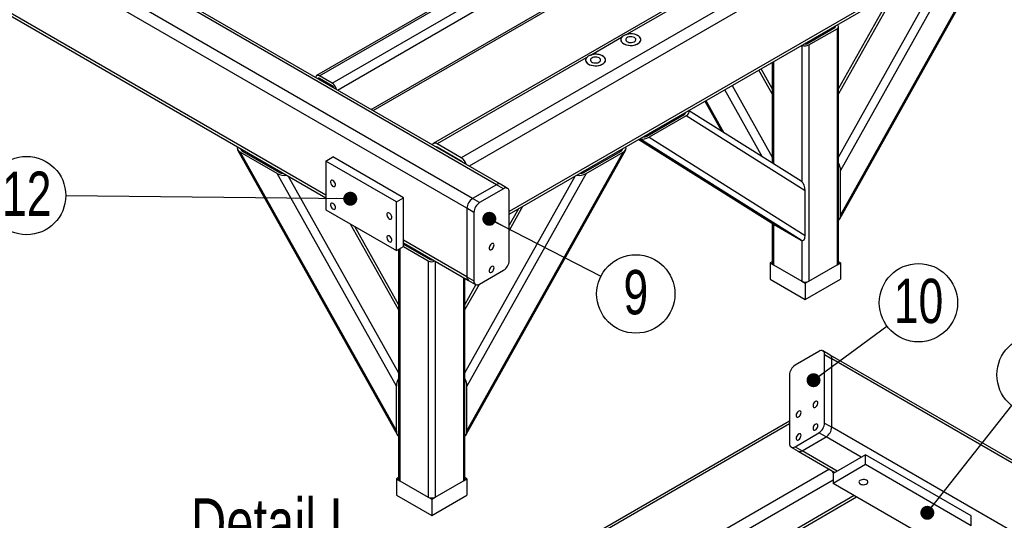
# Model space of a CAD drawing. Header units: millimetres. Extents: x 5 to 589, y 5 to 415.
# Tile 3 of 16: x 42 to 112, y 98 to 134. Entities that reach past the tile are written whole.
import ezdxf

# ---------------------------------------------------------------- set-up
doc = ezdxf.new("R2010")
doc.units = ezdxf.units.MM
doc.layers.add('NOTES', color=6, linetype='Continuous')
doc.layers.add('TRAIT-FORT', color=4, linetype='Continuous', lineweight=25)
doc.styles.add('SLDTEXTSTYLE0', font='TXT', dxfattribs={"width": 0.75})
doc.dimstyles.new('SLDDIMSTYLE8', dxfattribs={"dimtxt": 0.18, "dimasz": 1, "dimexe": 0, "dimexo": 0.0625, "dimgap": 0, "dimtad": 0, "dimtih": 1, "dimtoh": 1, "dimdec": 0, "dimrnd": 1e-09, "dimzin": 0, "dimdsep": 46, "dimtxsty": 'Standard', "dimblk1": 'DOT', "dimblk2": 'DOT', "dimsah": 1, "dimcen": 0.09, "dimadec": 0, "dimazin": 0, "dimtfac": 1, "dimtdec": 0, "dimtofl": 0, "dimtmove": 0, "dimatfit": 3, "dimldrblk": 'DOT', "dimfxl": 1, "dimfrac": 2, "dimtolj": 1, "dimtzin": 0, "dimarcsym": 0})

# ---------------------------------------------------------------- blocks, each defined once
blk = doc.blocks.new('SW_NOTE_13')
at = {"layer": 'NOTES', "color": 0}
blk.add_line((-17.712, 0), (0, 0), dxfattribs=at)
at = {"layer": 'NOTES', "color": 0, "insert": (-8.936, 4.454), "char_height": 3.5, "attachment_point": 2, "style": 'SLDTEXTSTYLE0'}
blk.add_mtext('Detail L', dxfattribs=at)
blk = doc.blocks.new('SW_NOTE_16')
at = {"layer": 'NOTES', "color": 0}
blk.add_circle((1.737, 2.202), 2.805, dxfattribs=at)
at = {"layer": 'NOTES', "color": 0, "insert": (1.746, 3.919), "char_height": 3.175, "attachment_point": 2, "style": 'SLDTEXTSTYLE0'}
blk.add_mtext('11', dxfattribs=at)
blk = doc.blocks.new('_Dot')
at = {"color": 0, "linetype": 'ByBlock', "lineweight": -2}
blk.add_line((-0.5, 0), (-1, 0), dxfattribs=at)
at = {"color": 0, "linetype": 'ByBlock', "const_width": 0.5}
blk.add_lwpolyline([(-0.25, 0, 1), (0.25, 0, 1)], format="xyb", close=True, dxfattribs=at)
blk = doc.blocks.new('SW_NOTE_17')
at = {"layer": 'NOTES', "color": 0}
blk.add_circle((2.257, 1.665), 2.805, dxfattribs=at)
at = {"layer": 'NOTES', "color": 0, "insert": (2.266, 3.382), "char_height": 3.175, "attachment_point": 2, "style": 'SLDTEXTSTYLE0'}
blk.add_mtext('10', dxfattribs=at)
blk = doc.blocks.new('SW_NOTE_23')
at = {"layer": 'NOTES', "color": 0}
blk.add_circle((1.699, -2.232), 2.805, dxfattribs=at)
at = {"layer": 'NOTES', "color": 0, "insert": (1.707, -0.515), "char_height": 3.175, "attachment_point": 2, "style": 'SLDTEXTSTYLE0'}
blk.add_mtext('12', dxfattribs=at)
blk = doc.blocks.new('SW_NOTE_25')
at = {"layer": 'NOTES', "color": 0}
blk.add_circle((2.496, -1.28), 2.805, dxfattribs=at)
at = {"layer": 'NOTES', "color": 0, "insert": (2.5, 0.437), "char_height": 3.175, "attachment_point": 2, "style": 'SLDTEXTSTYLE0'}
blk.add_mtext('9', dxfattribs=at)

msp = doc.modelspace()

# ---------------------------------------------------------------- linework, layer by layer
at = {"layer": 'TRAIT-FORT', "lineweight": 25}
for p, q in [((123.9338, 155.5197), (71.4059, 125.196)), ((124.2195, 155.4914), (85.2865, 133.0159)), ((125.9367, 154.5), (73.4088, 124.1763)), ((126.3408, 153.8002), (73.9803, 123.5731)), ((75.9342, 122.2519), (21.386, 153.742)), ((76.2199, 122.2802), (21.6716, 153.7702)), ((74.2169, 121.2606), (19.6687, 152.7506)), ((73.8129, 120.5607), (19.2646, 152.0507)), ((126.3408, 148.9009), (76.8433, 120.3267)), ((76.8433, 120.1334), (126.2224, 148.6393)), ((87.2861, 144.0538), (63.0424, 130.0582)), ((63.2567, 130.037), (87.5003, 144.0326)), ((64.1658, 129.5122), (88.4095, 143.5078)), ((64.5352, 129.0256), (88.7125, 142.9829)), ((63.7113, 121.493), (28.8611, 141.6116)), ((28.8611, 141.4183), (63.7113, 121.2997)), ((66.96, 127.6258), (88.7125, 140.1833)), ((67.0856, 127.5533), (88.6237, 139.9871)), ((100.5263, 119.8119), (111.9657, 140.1999)), ((100.5819, 120.0719), (111.7789, 140.0278)), ((100.4339, 124.2321), (108.3343, 138.3127)), ((109.1206, 138.4932), (100.5819, 123.2751)), ((104.576, 136.1431), (100.4339, 128.7607)), ((104.2689, 135.9658), (100.4339, 129.1308)), ((98.1576, 132.3394), (100.1778, 133.5057)), ((98.3091, 132.252), (100.3293, 133.4182)), ((100.1778, 133.604), (100.1778, 133.5057)), ((100.3293, 133.4182), (100.3293, 116.5042)), ((100.4339, 116.6499), (100.4339, 133.564)), ((84.8906, 132.7873), (82.7611, 131.558)), ((97.804, 132.2337), (97.804, 122.4619)), ((98.1576, 132.4378), (98.1576, 132.3394)), ((98.3091, 132.252), (98.3091, 115.3379)), ((82.3652, 131.3294), (71.6916, 125.1677)), ((95.6792, 129.131), (94.8841, 130.5481)), ((95.6792, 131.0071), (95.6792, 123.8003)), ((95.7838, 131.0675), (95.7838, 123.7346)), ((63.1715, 129.8129), (63.2567, 129.862)), ((64.1658, 129.5122), (63.2567, 130.037)), ((64.1658, 129.3372), (63.2567, 129.862)), ((95.6792, 128.761), (94.7273, 130.4575)), ((92.808, 129.3496), (95.6792, 124.2323)), ((94.996, 124.2291), (92.2906, 129.0509)), ((90.8649, 128.2278), (92.0824, 126.058)), ((90.933, 128.2672), (92.2216, 125.9705)), ((86.7081, 125.7297), (89.3664, 127.2643)), ((89.518, 127.1769), (86.8596, 125.6422)), ((89.1918, 127.262), (89.2735, 127.2107)), ((89.408, 127.3868), (89.4614, 127.3533)), ((98.0566, 121.8173), (89.518, 127.1769)), ((97.7627, 122.4925), (89.6983, 127.5544)), ((86.5334, 125.7273), (86.6004, 125.6853)), ((86.8596, 125.6422), (98.0566, 118.6141)), ((71.6916, 124.9344), (71.6569, 124.9143)), ((73.4088, 124.1763), (71.6916, 125.1677)), ((73.4088, 123.943), (71.6916, 124.9344)), ((86.1198, 125.4886), (95.8252, 119.3967)), ((86.12, 125.4887), (95.8343, 119.3912)), ((97.7536, 118.2832), (86.2003, 125.535)), ((57.3783, 124.7466), (68.8177, 104.3586)), ((57.5651, 124.5745), (68.7621, 104.6185)), ((60.2234, 123.0399), (57.5651, 124.5745)), ((57.7166, 124.662), (60.375, 123.1274)), ((57.7218, 124.7573), (57.8035, 124.6119)), ((63.7113, 123.9427), (64.2164, 124.2343)), ((69.2672, 121.3185), (64.2164, 124.2343)), ((73.7571, 104.3585), (85.1965, 124.7465)), ((73.8128, 104.6185), (85.0098, 124.5745)), ((82.1999, 123.1273), (84.8583, 124.6619)), ((82.3515, 123.0398), (85.0098, 124.5745)), ((84.8531, 124.7573), (84.7714, 124.6118)), ((68.7621, 121.0269), (63.7113, 123.9427)), ((63.7113, 123.9427), (63.7113, 120.4432)), ((68.7621, 107.8218), (60.2234, 123.0399)), ((61.0098, 122.8593), (68.91, 108.7789)), ((73.6647, 108.7787), (81.5651, 122.8592)), ((82.3515, 123.0398), (73.8128, 107.8217)), ((100.5819, 120.0719), (100.5819, 123.2751)), ((75.9342, 122.2519), (74.2169, 121.2606)), ((76.4393, 121.9603), (75.9342, 122.2519)), ((76.725, 121.9886), (76.2199, 122.2802)), ((76.4393, 121.9603), (74.722, 120.969)), ((76.8433, 116.8278), (76.8433, 121.727)), ((98.0566, 118.6141), (98.0566, 121.8173)), ((68.7621, 121.0269), (69.2672, 121.3185)), ((68.7621, 117.5275), (68.7621, 121.0269)), ((69.2672, 117.819), (69.2672, 121.3185)), ((74.722, 120.969), (74.2169, 121.2606)), ((77.8068, 120.6896), (76.8433, 118.9724)), ((63.7113, 120.4432), (68.7621, 117.5275)), ((74.318, 120.2691), (73.8129, 120.5607)), ((73.8129, 120.5607), (73.8129, 115.6615)), ((74.318, 120.2691), (74.318, 115.3699)), ((77.4997, 120.5123), (76.8433, 119.3425)), ((68.91, 113.3076), (65.4789, 119.4229)), ((68.91, 113.6777), (65.786, 119.2456)), ((95.6792, 119.4883), (95.6792, 116.6499)), ((95.7838, 119.4227), (95.7838, 116.5042)), ((95.8343, 119.3912), (97.7536, 118.2832)), ((68.7621, 117.5275), (69.2672, 117.819)), ((73.8129, 115.6615), (69.2672, 118.2856)), ((69.2672, 118.0923), (73.9312, 115.3998)), ((69.2672, 117.994), (71.1864, 116.8861)), ((69.2672, 117.819), (71.0349, 116.7986)), ((97.804, 118.2612), (97.804, 115.3379)), ((68.91, 117.6129), (68.91, 101.1966)), ((69.0147, 117.6733), (69.0147, 101.0508)), ((71.0349, 116.7986), (71.0349, 99.8845)), ((71.1864, 116.9844), (71.1864, 116.8861)), ((71.5399, 116.7803), (71.5399, 99.8845)), ((95.6792, 116.7354), (95.5312, 116.6499)), ((95.5312, 116.6499), (95.5312, 115.4835)), ((95.5312, 116.6499), (95.7837, 116.5041)), ((95.7838, 116.5042), (97.804, 115.3379)), ((98.3091, 115.3379), (100.3293, 116.5042)), ((100.3293, 116.5041), (100.5819, 116.6499)), ((100.5819, 116.6499), (100.4339, 116.7354)), ((100.5819, 116.6499), (100.5819, 115.4835)), ((74.722, 115.1366), (76.4393, 116.1279)), ((73.5601, 115.6141), (73.5601, 101.0508)), ((73.6647, 101.1966), (73.6647, 115.5537)), ((74.6785, 115.1142), (73.6647, 113.3073)), ((74.4609, 115.0963), (73.6647, 113.6774)), ((73.8129, 115.6615), (74.318, 115.3699)), ((73.9312, 115.3998), (74.4363, 115.1083)), ((95.5312, 115.4835), (98.0565, 114.0256)), ((97.8039, 115.3379), (98.0565, 115.1921)), ((98.0565, 114.0256), (100.5819, 115.4835)), ((98.0565, 115.1921), (98.3091, 115.3379)), ((98.0565, 115.1921), (98.0565, 114.0256)), ((99.0385, 110.3182), (97.3212, 109.3268)), ((99.8293, 110.0549), (99.3242, 110.3465)), ((99.4426, 105.1856), (99.4426, 110.0848)), ((99.4426, 110.0848), (99.9476, 109.7933)), ((154.3775, 78.5649), (99.8293, 110.0549)), ((99.9476, 104.894), (99.9476, 109.7933)), ((154.4959, 78.3032), (99.9476, 109.7933)), ((96.9172, 108.627), (96.9172, 103.7277)), ((68.7621, 104.6185), (68.7621, 107.8218)), ((73.8128, 104.6185), (73.8128, 107.8217)), ((96.9172, 105.1281), (47.4197, 76.5538)), ((96.9172, 105.3214), (47.5381, 76.8154)), ((99.4426, 105.1856), (99.9476, 104.894)), ((97.3212, 103.4944), (99.0385, 104.4857)), ((99.5436, 104.1942), (99.0385, 104.4857)), ((154.4959, 73.404), (99.9476, 104.894)), ((97.8263, 103.2028), (99.5436, 104.1942)), ((102.069, 102.7363), (99.5436, 104.1942)), ((97.0355, 103.4661), (97.5406, 103.1745)), ((97.3212, 103.4944), (97.8263, 103.2028)), ((97.5406, 103.1745), (100.1843, 101.6483)), ((100.3517, 101.7449), (97.8263, 103.2028)), ((102.372, 102.9112), (100.0486, 101.57)), ((102.372, 102.2113), (102.372, 102.9112)), ((109.9481, 98.5376), (102.372, 102.9112)), ((99.7802, 101.8816), (47.4197, 71.6545)), ((102.372, 102.2113), (100.0486, 100.8701)), ((109.9481, 97.8377), (102.372, 102.2113)), ((68.91, 101.282), (68.762, 101.1966)), ((68.762, 101.1966), (68.762, 100.0301)), ((68.762, 101.1966), (69.0146, 101.0507)), ((69.0147, 101.0508), (71.0349, 99.8845)), ((71.5399, 99.8845), (73.5601, 101.0508)), ((73.5602, 101.0507), (73.8128, 101.1966)), ((73.8128, 101.1966), (73.6647, 101.282)), ((73.8128, 101.1966), (73.8128, 100.0301)), ((100.0486, 101.1035), (86.2095, 93.1143)), ((100.0486, 101.57), (100.0486, 100.8701)), ((107.6248, 96.4965), (100.0486, 100.8701)), ((68.762, 100.0301), (71.2874, 98.5722)), ((71.0348, 99.8845), (71.2874, 99.7387)), ((71.2874, 98.5722), (73.8128, 100.0301)), ((71.2874, 99.7387), (71.54, 99.8845)), ((71.2874, 99.7387), (71.2874, 98.5722)), ((101.5638, 99.9954), (87.9267, 92.1229)), ((88.0839, 92.0204), (101.7311, 99.8988)), ((109.9481, 97.8377), (109.9481, 98.5376))]:
    msp.add_line(p, q, dxfattribs=at)
at = {"layer": 'TRAIT-FORT', "lineweight": 25, "flags": 128}
for points in [[(100.1778, 133.5057), (100.1955, 133.5182), (100.2087, 133.5324), (100.2169, 133.5479), (100.2196, 133.564), (100.2169, 133.5801), (100.2087, 133.5956), (100.1955, 133.6098), (100.1923, 133.6125)], [(84.8906, 132.7873), (84.8523, 132.7128), (84.8389, 132.6354), (84.851, 132.5579), (84.888, 132.4831), (84.9487, 132.4137), (85.0309, 132.3521), (85.1317, 132.3005), (85.2474, 132.2607), (85.3741, 132.2342), (85.5071, 132.2219), (85.6418, 132.2242), (85.7733, 132.241), (85.897, 132.2719), (86.0084, 132.3156), (86.1037, 132.3706), (86.1794, 132.4349), (86.2328, 132.5063), (86.262, 132.5822), (86.266, 132.66), (86.2447, 132.7367), (86.1987, 132.8099), (86.1299, 132.8767), (86.0404, 132.9349), (85.9337, 132.9823), (85.8134, 133.0174), (85.6839, 133.0387), (85.5497, 133.0457), (85.4157, 133.038), (85.2865, 133.0159)], [(85.0481, 132.3418), (85.1529, 132.2919), (85.272, 132.2543), (85.4014, 132.2304), (85.5362, 132.2211), (85.6717, 132.2267), (85.8028, 132.247), (85.925, 132.2812), (86.0337, 132.3282), (86.125, 132.3862), (86.1957, 132.4532), (86.2432, 132.5266), (86.2657, 132.6039), (86.2625, 132.6823), (86.2336, 132.7589), (86.1801, 132.831), (86.104, 132.8959), (86.008, 132.9513), (85.8955, 132.9953), (85.7707, 133.0261), (85.638, 133.0428), (85.5023, 133.0446), (85.3684, 133.0316), (85.2411, 133.0042), (85.1252, 132.9634), (85.0247, 132.9107), (84.9433, 132.848), (84.884, 132.7774), (84.8488, 132.7017), (84.8391, 132.6235), (84.8553, 132.5457), (84.8966, 132.471), (84.9617, 132.4022), (85.0481, 132.3418)], [(85.8108, 132.782), (85.7318, 132.8166), (85.6395, 132.8377), (85.5408, 132.8435), (85.443, 132.8338), (85.3534, 132.8092), (85.2787, 132.7715), (85.2242, 132.7237), (85.1942, 132.6691), (85.1908, 132.6118), (85.2143, 132.5562), (85.263, 132.5063), (85.3331, 132.4658), (85.4196, 132.4377), (85.516, 132.4241), (85.6151, 132.4261), (85.7097, 132.4434), (85.7926, 132.4748), (85.8578, 132.518), (85.9004, 132.5697), (85.9173, 132.6262), (85.9071, 132.6831), (85.8708, 132.7364), (85.8108, 132.782)], [(82.3652, 131.3294), (82.3269, 131.2549), (82.3136, 131.1775), (82.3256, 131.1), (82.3626, 131.0253), (82.4233, 130.9558), (82.5055, 130.8942), (82.6063, 130.8426), (82.7221, 130.8028), (82.8487, 130.7763), (82.9817, 130.764), (83.1164, 130.7663), (83.2479, 130.7832), (83.3716, 130.814), (83.483, 130.8577), (83.5783, 130.9127), (83.654, 130.977), (83.7074, 131.0484), (83.7366, 131.1244), (83.7406, 131.2021), (83.7193, 131.2789), (83.6734, 131.352), (83.6045, 131.4188), (83.5151, 131.477), (83.4083, 131.5244), (83.288, 131.5595), (83.1585, 131.5809), (83.0243, 131.5878), (82.8903, 131.5801), (82.7611, 131.558)], [(82.5228, 130.8839), (82.6275, 130.834), (82.7467, 130.7964), (82.876, 130.7725), (83.0108, 130.7632), (83.1463, 130.7688), (83.2775, 130.7891), (83.3996, 130.8234), (83.5083, 130.8704), (83.5997, 130.9284), (83.6703, 130.9953), (83.7178, 131.0687), (83.7403, 131.1461), (83.7371, 131.2244), (83.7082, 131.301), (83.6548, 131.3731), (83.5786, 131.438), (83.4826, 131.4934), (83.3702, 131.5374), (83.2453, 131.5682), (83.1126, 131.5849), (82.9769, 131.5868), (82.843, 131.5738), (82.7157, 131.5464), (82.5998, 131.5056), (82.4993, 131.4528), (82.4179, 131.3901), (82.3586, 131.3196), (82.3234, 131.2438), (82.3138, 131.1657), (82.3299, 131.0878), (82.3712, 131.0131), (82.4363, 130.9443), (82.5228, 130.8839)], [(83.2854, 131.3242), (83.2064, 131.3588), (83.1141, 131.3798), (83.0154, 131.3856), (82.9176, 131.3759), (82.828, 131.3513), (82.7533, 131.3137), (82.6989, 131.2658), (82.6689, 131.2112), (82.6655, 131.154), (82.689, 131.0983), (82.7376, 131.0484), (82.8077, 131.0079), (82.8942, 130.9798), (82.9906, 130.9663), (83.0897, 130.9682), (83.1843, 130.9856), (83.2673, 131.017), (83.3324, 131.0601), (83.3751, 131.1119), (83.3919, 131.1683), (83.3818, 131.2253), (83.3454, 131.2785), (83.2854, 131.3242)], [(63.2567, 130.037), (63.1976, 130.0644), (63.1407, 130.0773), (63.0883, 130.0752), (63.0424, 130.0582), (63.0047, 130.027), (62.9767, 129.9826), (62.961, 129.9344)], [(64.2164, 122.5429), (64.159, 122.565), (64.1078, 122.5626), (64.0684, 122.5359), (64.0451, 122.4878), (64.0403, 122.4236), (64.0545, 122.3503), (64.0864, 122.2756), (64.1323, 122.2078), (64.1873, 122.1543), (64.2455, 122.1207), (64.3006, 122.1107), (64.3465, 122.1255), (64.3783, 122.1633), (64.3926, 122.2202), (64.3878, 122.29), (64.3644, 122.365), (64.325, 122.4372), (64.2738, 122.4987), (64.2164, 122.5429)], [(64.2164, 120.9099), (64.159, 120.9319), (64.1078, 120.9295), (64.0684, 120.9028), (64.0451, 120.8548), (64.0403, 120.7906), (64.0545, 120.7172), (64.0864, 120.6425), (64.1323, 120.5748), (64.1873, 120.5212), (64.2455, 120.4876), (64.3006, 120.4776), (64.3465, 120.4924), (64.3783, 120.5303), (64.3926, 120.5872), (64.3878, 120.6569), (64.3644, 120.7319), (64.325, 120.8041), (64.2738, 120.8657), (64.2164, 120.9099)], [(68.257, 120.2103), (68.1996, 120.2324), (68.1485, 120.23), (68.109, 120.2033), (68.0857, 120.1552), (68.0809, 120.0911), (68.0951, 120.0177), (68.127, 119.943), (68.1729, 119.8752), (68.2279, 119.8217), (68.2861, 119.7881), (68.3412, 119.7781), (68.3871, 119.7929), (68.4189, 119.8308), (68.4332, 119.8876), (68.4284, 119.9574), (68.405, 120.0324), (68.3656, 120.1046), (68.3144, 120.1661), (68.257, 120.2103)], [(68.257, 118.5773), (68.1996, 118.5993), (68.1485, 118.5969), (68.109, 118.5702), (68.0857, 118.5222), (68.0809, 118.458), (68.0951, 118.3846), (68.127, 118.31), (68.1729, 118.2422), (68.2279, 118.1886), (68.2861, 118.155), (68.3412, 118.145), (68.3871, 118.1598), (68.4189, 118.1977), (68.4332, 118.2546), (68.4284, 118.3243), (68.405, 118.3993), (68.3656, 118.4715), (68.3144, 118.5331), (68.257, 118.5773)], [(75.5806, 117.6153), (75.638, 117.6595), (75.6892, 117.721), (75.7286, 117.7932), (75.752, 117.8682), (75.7568, 117.938), (75.7425, 117.9949), (75.7107, 118.0327), (75.6648, 118.0475), (75.6097, 118.0376), (75.5515, 118.004), (75.4965, 117.9504), (75.4506, 117.8826), (75.4188, 117.8079), (75.4045, 117.7346), (75.4093, 117.6704), (75.4327, 117.6223), (75.4721, 117.5956), (75.5232, 117.5932), (75.5806, 117.6153)], [(75.5806, 115.9822), (75.638, 116.0264), (75.6892, 116.0879), (75.7286, 116.1601), (75.752, 116.2351), (75.7568, 116.3049), (75.7425, 116.3618), (75.7107, 116.3997), (75.6648, 116.4144), (75.6097, 116.4045), (75.5515, 116.3709), (75.4965, 116.3173), (75.4506, 116.2495), (75.4188, 116.1749), (75.4045, 116.1015), (75.4093, 116.0373), (75.4327, 115.9892), (75.4721, 115.9625), (75.5232, 115.9601), (75.5806, 115.9822)], [(98.786, 106.323), (98.8434, 106.3672), (98.8945, 106.4287), (98.9339, 106.5009), (98.9573, 106.5759), (98.9621, 106.6457), (98.9478, 106.7026), (98.916, 106.7405), (98.8701, 106.7552), (98.8151, 106.7453), (98.7569, 106.7117), (98.7018, 106.6581), (98.6559, 106.5903), (98.6241, 106.5157), (98.6098, 106.4423), (98.6146, 106.3781), (98.638, 106.33), (98.6774, 106.3033), (98.7286, 106.3009), (98.786, 106.323)], [(97.5735, 105.6231), (97.6309, 105.6673), (97.6821, 105.7288), (97.7215, 105.801), (97.7449, 105.876), (97.7497, 105.9458), (97.7354, 106.0026), (97.7036, 106.0405), (97.6577, 106.0553), (97.6026, 106.0453), (97.5444, 106.0117), (97.4894, 105.9582), (97.4435, 105.8904), (97.4116, 105.8157), (97.3973, 105.7423), (97.4022, 105.6782), (97.4255, 105.6301), (97.4649, 105.6034), (97.5161, 105.601), (97.5735, 105.6231)], [(98.786, 104.6899), (98.8434, 104.7341), (98.8945, 104.7956), (98.9339, 104.8678), (98.9573, 104.9429), (98.9621, 105.0126), (98.9478, 105.0695), (98.916, 105.1074), (98.8701, 105.1221), (98.8151, 105.1122), (98.7569, 105.0786), (98.7018, 105.025), (98.6559, 104.9572), (98.6241, 104.8826), (98.6098, 104.8092), (98.6146, 104.745), (98.638, 104.6969), (98.6774, 104.6703), (98.7286, 104.6678), (98.786, 104.6899)], [(97.5735, 103.99), (97.6309, 104.0342), (97.6821, 104.0957), (97.7215, 104.1679), (97.7449, 104.2429), (97.7497, 104.3127), (97.7354, 104.3696), (97.7036, 104.4074), (97.6577, 104.4222), (97.6026, 104.4123), (97.5444, 104.3787), (97.4894, 104.3251), (97.4435, 104.2573), (97.4116, 104.1827), (97.3973, 104.1093), (97.4022, 104.0451), (97.4255, 103.997), (97.4649, 103.9703), (97.5161, 103.9679), (97.5735, 103.99)], [(99.9839, 101.764), (100.0157, 101.6797), (100.066, 101.58), (100.066, 101.58)], [(101.9932, 100.8264), (102.0664, 100.7947), (102.1521, 100.7763), (102.2434, 100.7725), (102.3328, 100.7837), (102.4131, 100.809), (102.4778, 100.8464), (102.5216, 100.8927), (102.5411, 100.9443), (102.5346, 100.997), (102.5026, 101.0465), (102.4478, 101.0888), (102.3745, 101.1204), (102.2888, 101.1389), (102.1975, 101.1427), (102.1081, 101.1314), (102.0278, 101.1061), (101.9632, 101.0688), (101.9193, 101.0224), (101.8999, 100.9708), (101.9064, 100.9181), (101.9384, 100.8686), (101.9932, 100.8264)]]:
    msp.add_lwpolyline(points, dxfattribs=at)
at = {"layer": 'TRAIT-FORT', "lineweight": 25}
for centre, radius, start, end in [((100.2764, 133.5626), 0.1537, 290.119834, 63.660611), ((98.0557, 132.7436), 0.5531, 244.810513, 297.264033), ((98.0558, 132.5381), 0.2232, 248.101595, 297.108839), ((63.1975, 129.7906), 0.0928, 50.352359, 146.102765), ((63.8078, 128.9533), 0.6637, 9.966625, 57.357809), ((63.9871, 129.0587), 0.3309, 17.865239, 57.307372), ((71.5341, 124.978), 0.2465, 50.291487, 148.544151), ((71.603, 124.8038), 0.1578, 55.838544, 98.946907), ((72.9316, 123.4328), 0.8835, 16.970983, 57.303846), ((73.2016, 123.607), 0.3947, 35.758867, 58.339246), ((76.1016, 122.0183), 0.2874, 65.692881, 125.617577), ((76.597, 121.767), 0.2495, 350.785963, 129.203285), ((74.6901, 120.5208), 0.8782, 122.605478, 177.394522), ((75.1952, 120.2292), 0.8782, 122.605478, 177.394522), ((71.2882, 117.2902), 0.5531, 242.735967, 295.189487), ((71.2881, 117.0848), 0.2232, 242.891161, 291.898405), ((75.9661, 116.8677), 0.8782, 302.605478, 357.394522), ((95.8579, 116.6678), 0.1796, 185.694799, 245.625342), ((100.2551, 116.6678), 0.1796, 294.374658, 354.305201), ((74.0847, 115.6269), 0.274, 172.74417, 235.943649), ((74.0929, 115.6306), 0.2817, 173.701153, 234.986667), ((74.5643, 115.3299), 0.2495, 170.785963, 309.203285), ((98.0565, 115.8253), 0.5489, 242.609672, 297.390328), ((99.1962, 110.1248), 0.2495, 350.785963, 129.203285), ((99.6758, 109.8279), 0.274, 352.74417, 55.943649), ((97.7944, 108.587), 0.8782, 122.605478, 177.394522), ((98.5653, 105.2255), 0.8782, 302.605478, 357.394522), ((99.0704, 104.9339), 0.8782, 302.605478, 357.394522), ((97.1635, 103.6878), 0.2495, 170.785963, 309.203285), ((97.6589, 103.4365), 0.2874, 245.692881, 305.617577), ((69.0888, 101.2144), 0.1796, 185.694799, 245.625342), ((73.486, 101.2144), 0.1796, 294.374658, 354.305201), ((71.2874, 100.3719), 0.5489, 242.609672, 297.390328)]:
    msp.add_arc(centre, radius, start, end, dxfattribs=at)
for centre, major_axis, ratio, start_param, end_param in [((89.2149, 127.3518), (0.2566, 0.0654), 0.5237166, 5.2050683, 6.3234825), ((89.2149, 127.3518), (0.5132, 0.1307), 0.5237166, 5.2050683, 6.5555316), ((86.5566, 125.8172), (0.5132, 0.1307), 0.5237166, 3.854605, 5.2050683), ((86.5566, 125.8172), (0.2566, 0.0654), 0.5237166, 4.086654, 5.2050683), ((57.8681, 124.7495), (0.5132, -0.1307), 0.5237166, 2.869588, 4.2197097), ((84.7067, 124.7494), (0.5132, 0.1307), 0.5237166, 5.2050683, 6.55519), ((57.8681, 124.7495), (0.2566, -0.0654), 0.5237166, 3.1020368, 4.2197097), ((84.7067, 124.7494), (0.2566, 0.0654), 0.5237166, 5.2050683, 6.3227412), ((100.2789, 123.45), (-0.1352, 0.5307), 0.5110457, 4.2498958, 5.2837495), ((60.5265, 123.2148), (0.5132, -0.1307), 0.5237166, 4.2197097, 5.5698314), ((60.5265, 123.2148), (0.2566, -0.0654), 0.5237166, 4.2197097, 5.3373826), ((82.0484, 123.2148), (0.5132, 0.1307), 0.5237166, 3.8549466, 5.2050683), ((82.0484, 123.2148), (0.2566, 0.0654), 0.5237166, 4.0873954, 5.2050683), ((97.7536, 121.9922), (-0.1352, 0.5307), 0.5110457, 4.2498958, 5.790506), ((100.2789, 120.2468), (-0.1352, 0.5307), 0.5110457, 3.2160422, 4.2498958), ((95.8343, 119.897), (-0.1352, 0.5307), 0.5110457, 2.6489134, 2.6790995), ((97.7536, 118.789), (-0.1352, 0.5307), 0.5110457, 2.6790995, 4.2498958), ((69.0652, 107.9967), (0.1352, 0.5307), 0.5110457, 0.9998238, 2.0332895), ((73.5097, 107.9967), (-0.1352, 0.5307), 0.5110457, 4.2498958, 5.2837495), ((69.0652, 104.7935), (0.1352, 0.5307), 0.5110457, 2.0332895, 3.0667552), ((73.5097, 104.7934), (-0.1352, 0.5307), 0.5110457, 3.2160422, 4.2498958)]:
    msp.add_ellipse(centre, major_axis=major_axis, ratio=ratio, start_param=start_param, end_param=end_param, dxfattribs=at)
for points, knots in [([(84.8906, 132.7873), (84.9071, 132.8078), (84.9407, 132.8493), (85.013, 132.9034), (85.1, 132.9522), (85.1922, 132.9908), (85.2579, 133.0083), (85.2865, 133.0159)], [0, 0, 0, 0, 0.2061839, 0.4183374, 0.6245172, 0.8366991, 1, 1, 1, 1]), ([(82.3652, 131.3294), (82.4025, 131.3695), (82.477, 131.4497), (82.6314, 131.5232), (82.7326, 131.5503), (82.7611, 131.558)], [0, 0, 0, 0, 0.4180976, 0.836212, 1, 1, 1, 1])]:
    msp.add_open_spline(points, degree=3, knots=knots, dxfattribs=at)

# ---------------------------------------------------------------- block references
at = {"layer": 'NOTES'}
for name, p in [('SW_NOTE_23', (40.5655, 123.7035)), ('SW_NOTE_25', (83.416, 115.7072)), ('SW_NOTE_17', (103.9065, 112.1331)), ('SW_NOTE_16', (112.8543, 106.4388)), ('SW_NOTE_13', (68.9188, 95.3485))]:
    msp.add_blockref(name, p, dxfattribs=at)

# ---------------------------------------------------------------- leaders
for points in [[(65.4565, 121.2435), (45.0689, 121.4439)], [(75.4184, 119.8079), (83.416, 115.7072)], [(98.6482, 108.253), (103.9065, 112.1331)], [(106.7996, 98.7608), (112.8543, 106.4388)]]:
    msp.add_leader(points, dimstyle='SLDDIMSTYLE8', dxfattribs=at)

doc.saveas('drawing.dxf')
